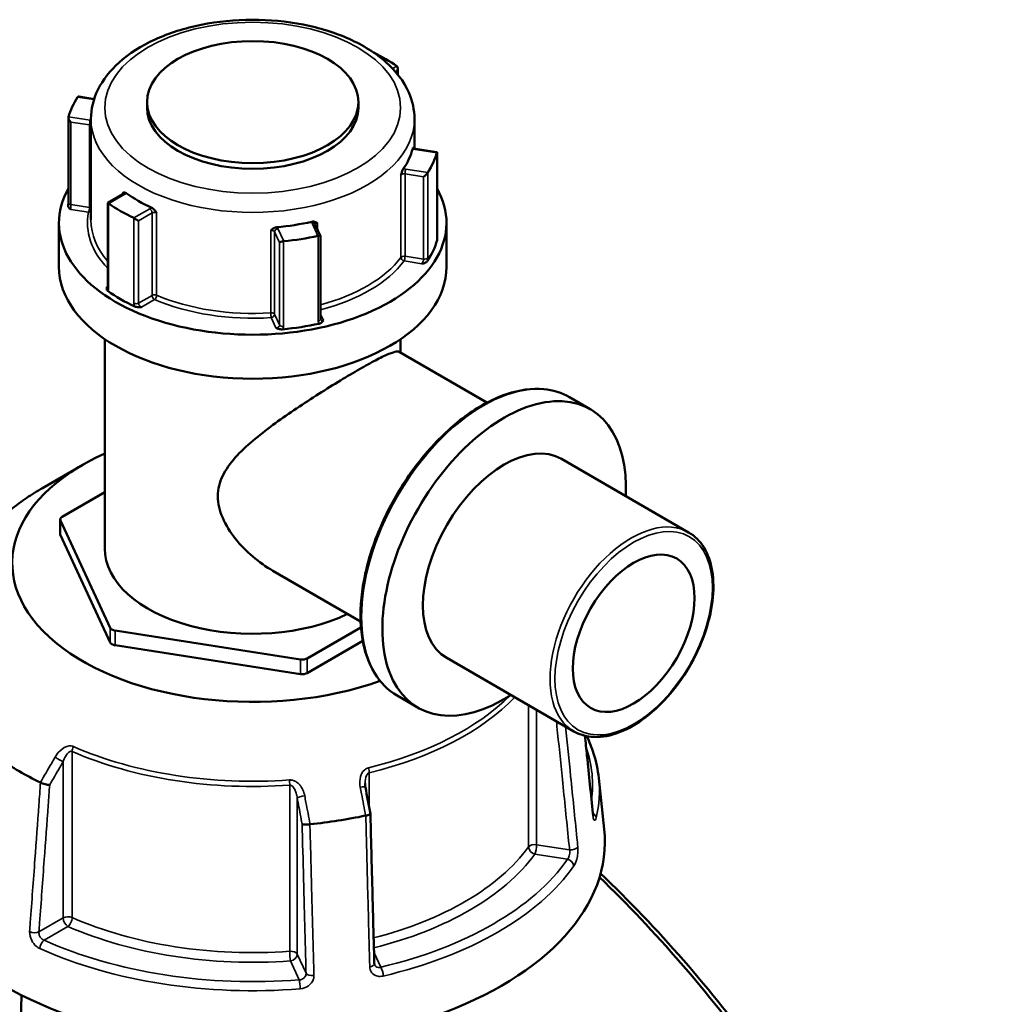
# Model space of a CAD drawing. Header units: millimetres. Extents: x 0 to 904, y 0 to 959.
# Tile 10 of 10: x 694 to 836, y 816 to 959. Entities that reach past the tile are written whole.
import ezdxf

# ---------------------------------------------------------------- set-up
doc = ezdxf.new("R2010")
doc.units = ezdxf.units.MM
doc.layers.add('Visible (ANSI)', color=7, linetype='Continuous', lineweight=50)
doc.layers.add('Visible Narrow (ANSI)', color=7, linetype='Continuous', lineweight=35)

msp = doc.modelspace()

# ---------------------------------------------------------------- linework, layer by layer
at = {"layer": 'Visible (ANSI)'}
for p, q in [((749.086, 951.932), (749.086, 951.043)), ((705.133, 947.487), (702.913, 947.831)), ((712.79, 947.044), (712.79, 946.227)), ((743.39, 947.044), (743.39, 946.227)), ((701.402, 932.5), (701.402, 944.815)), ((704.67, 944.594), (704.67, 929.979)), ((751.51, 944.594), (751.51, 940.327)), ((754.745, 939.813), (751.677, 940.287)), ((754.778, 927.458), (754.778, 939.773)), ((709.304, 933.721), (707.094, 932.445)), ((707.094, 932.445), (707.208, 932.379)), ((707.094, 932.445), (707.094, 920.236)), ((700.04, 929.571), (700.04, 923.202)), ((710.896, 930.25), (711.568, 929.862)), ((737.9, 927.66), (737.138, 929.302)), ((756.14, 929.571), (756.14, 923.202)), ((737.902, 915.624), (737.902, 927.651)), ((706.67, 912.746), (706.67, 882.459)), ((749.51, 912.746), (749.51, 910.763)), ((762.004, 903.55), (749.308, 910.88)), ((776.96, 902.593), (773.948, 904.333)), ((791.203, 884.772), (772.804, 895.395)), ((703.472, 894.549), (697.644, 891.185)), ((706.67, 890.576), (700.517, 887.023)), ((700.224, 884.492), (700.224, 886.615)), ((700.258, 886.466), (707.457, 870.955)), ((700.258, 884.343), (707.457, 868.832)), ((743.717, 871.876), (731.021, 879.206)), ((735.996, 866.54), (743.767, 871.026)), ((708.164, 870.547), (735.03, 866.39)), ((708.164, 868.424), (735.03, 864.268)), ((735.996, 864.417), (744.024, 869.052)), ((774.578, 855.978), (756.18, 866.6)), ((752.023, 859.402), (749.011, 861.141)), ((778.199, 849.214), (778.992, 841.823))]:
    msp.add_line(p, q, dxfattribs=at)
for centre, major_axis in [((728.09, 947.044), (-15.3, 0)), ((783.244, 870.171), (6.234, 10.798))]:
    msp.add_ellipse(centre, major_axis=major_axis, ratio=0.5773503, dxfattribs=at)
for centre, major_axis, ratio, start_param, end_param in [((728.09, 942.308), (27.05, 0), 0.5773503, 0.6906168, 0.8663609), ((748.586, 951.643), (-0.354, -0.612), 0.5773503, 1.5707963, 3.0450208), ((728.09, 942.308), (-27.05, 0), 0.5773503, 5.9266045, 6.1161673), ((703.227, 947.276), (-0.451, 0.526), 0.4107544, 5.8363285, 6.3716709), ((728.09, 946.227), (15.3, 0), 0.5773503, 3.1415927, 6.2831853), ((701.902, 944.421), (0.451, -0.526), 0.4107544, 3.423222, 4.8974464), ((728.09, 942.308), (23.42, 0), 0.5773503, 5.9085931, 6.1341788), ((728.09, 942.308), (27.05, 0), 0.5773503, 5.9266045, 6.1161673), ((754.278, 939.379), (0.491, 0.421), 0.218386, 5.9329003, 6.4682428), ((752.953, 936.523), (-0.491, -0.421), 0.218386, 1.1239395, 2.5981639), ((728.09, 929.571), (28.05, 0), 0.5773503, 2.8287373, 6.5960407), ((728.09, 942.308), (-23.42, 0), 0.5773503, 0.6726053, 0.898191), ((728.09, 942.308), (-27.05, 0), 0.5773503, 0.6906168, 0.8801796), ((728.09, 942.308), (-23.42, 0), 0.5773503, 1.7198029, 1.9453886), ((728.09, 942.308), (-27.05, 0), 0.5773503, 1.7378143, 1.9273771), ((737.402, 927.545), (0.5, 0.11), 0.2019062, 6.2386453, 7.4510704), ((732.457, 926.78), (-0.5, -0.11), 0.2019062, 4.5026215, 5.9768459), ((728.09, 929.571), (27.05, 0), 0.5773503, 5.919743, 6.1230288), ((728.09, 923.202), (28.05, 0), 0.5773503, 3.1415927, 6.2831853), ((728.09, 929.571), (-27.05, 0), 0.5773503, 0.6837553, 0.8870411), ((728.09, 929.571), (-27.05, 0), 0.5773503, 1.7309528, 1.9342386), ((764.492, 880.997), (-12.468, -21.596), 0.5773503, 2.300524, 7.124254), ((764.492, 880.997), (-8.312, -14.397), 0.5773503, 3.1415927, 6.2831853), ((728.09, 880.336), (-34.815, 0), 0.5773503, 5.3750854, 8.411869), ((701.224, 886.615), (-1, 0), 0.5773503, 5.4977871, 6.5449847), ((701.224, 884.492), (-1, 0), 0.5773503, 0, 0.2617994), ((728.09, 882.459), (-21.42, 0), 0.5773503, 0, 2.2668294), ((708.423, 871.104), (-1, 0), 0.5773503, 0.2617994, 1.3089969), ((708.423, 868.981), (-1, 0), 0.5773503, 0.2617994, 1.3089969), ((735.289, 866.948), (-1, 0), 0.5773503, 1.3089969, 2.3561945), ((735.289, 864.825), (-1, 0), 0.5773503, 1.3089969, 2.3561945), ((728.09, 869.722), (-47.815, 0), 0.5773503, 0.6982544, 0.8725419), ((-2123.726, -2055.158), (-2396.118, 15494.09), 0.2116449, 4.8677949, 4.8680468), ((728.09, 869.722), (-47.815, 0), 0.5773503, 1.745452, 1.9197395), ((728.09, 840.001), (51, 0), 0.5773503, 3.0796893, 6.3450887)]:
    msp.add_ellipse(centre, major_axis=major_axis, ratio=ratio, start_param=start_param, end_param=end_param, dxfattribs=at)
for points, knots in [([(704.67, 944.594), (704.67, 946.047), (705.024, 947.494), (706.389, 950.283), (707.441, 951.611), (710.199, 954.081), (711.964, 955.195), (715.984, 957.034), (718.25, 957.751), (723.017, 958.71), (725.516, 958.956), (730.51, 958.966), (733.002, 958.731), (737.756, 957.797), (740.016, 957.097), (744.089, 955.271), (745.901, 954.142), (748.837, 951.532), (749.977, 950.051), (751.224, 947.205), (751.51, 945.902), (751.51, 944.594)], [2.3561945, 2.3561945, 2.3561945, 2.3561945, 2.6314992, 2.6314992, 2.9288085, 2.9288085, 3.256868, 3.256868, 3.5914272, 3.5914272, 3.9237743, 3.9237743, 4.2549685, 4.2549685, 4.5872665, 4.5872665, 4.9217958, 4.9217958, 5.2500488, 5.2500488, 5.4977871, 5.4977871, 5.4977871, 5.4977871]), ([(751.25, 940.301), (751.263, 940.35), (751.275, 940.385), (751.302, 940.438), (751.314, 940.443), (751.332, 940.437), (751.339, 940.428), (751.346, 940.416)], [0.232327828, 0.232327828, 0.232327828, 0.232327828, 0.253574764, 0.253574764, 0.28265834, 0.28265834, 0.305544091, 0.305544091, 0.305544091, 0.305544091]), ([(751.341, 940.421), (751.341, 940.421), (751.343, 940.419), (751.353, 940.409), (751.365, 940.399), (751.402, 940.374), (751.427, 940.361), (751.491, 940.333), (751.53, 940.32), (751.606, 940.3), (751.64, 940.293), (751.677, 940.287)], [4.33190047, 4.33190047, 4.33190047, 4.33190047, 4.45058959, 4.45058959, 4.65224347, 4.65224347, 4.85502693, 4.85502693, 5.07319941, 5.07319941, 5.23598776, 5.23598776, 5.23598776, 5.23598776]), ([(749.558, 936.495), (749.558, 936.496), (749.558, 936.497), (749.6, 936.638), (749.64, 936.774), (749.714, 936.994), (749.751, 937.095), (749.823, 937.255), (749.854, 937.314), (749.886, 937.361)], [-0.000316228, -0.000316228, -0.000316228, -0.000316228, 0, 0, 0.04401994, 0.04401994, 0.074982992, 0.074982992, 0.097602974, 0.097602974, 0.097602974, 0.097602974]), ([(709.249, 933.868), (709.25, 933.868), (709.25, 933.869), (709.312, 933.906), (709.372, 933.942), (709.488, 933.973), (709.547, 933.978), (709.665, 933.947), (709.717, 933.923), (709.771, 933.884)], [-0.000316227, -0.000316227, -0.000316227, -0.000316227, 0, 0, 0.044019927, 0.044019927, 0.074982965, 0.074982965, 0.097602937, 0.097602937, 0.097602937, 0.097602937]), ([(709.304, 933.721), (709.322, 933.732), (709.335, 933.741), (709.355, 933.757), (709.361, 933.763), (709.364, 933.767), (709.365, 933.767), (709.365, 933.767)], [0, 0, 0, 0, 0.15707963, 0.15707963, 0.31415927, 0.31415927, 0.38048852, 0.38048852, 0.38048852, 0.38048852]), ([(701.755, 931.517), (701.754, 931.518), (701.753, 931.519), (701.673, 931.58), (701.593, 931.641), (701.472, 931.764), (701.419, 931.831), (701.38, 931.945), (701.375, 931.983), (701.378, 932.017)], [-0.000495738, -0.000495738, -0.000495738, -0.000495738, 0, 0, 0.039348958, 0.039348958, 0.072108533, 0.072108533, 0.089733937, 0.089733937, 0.089733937, 0.089733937]), ([(701.402, 932.5), (701.402, 932.473), (701.401, 932.445), (701.4, 932.386), (701.399, 932.355), (701.396, 932.291), (701.395, 932.258), (701.391, 932.191), (701.389, 932.157), (701.384, 932.088), (701.381, 932.053), (701.378, 932.017)], [0.631217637, 0.631217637, 0.631217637, 0.631217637, 0.642508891, 0.642508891, 0.653800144, 0.653800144, 0.665091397, 0.665091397, 0.676382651, 0.676382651, 0.687673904, 0.687673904, 0.687673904, 0.687673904]), ([(713.499, 931.732), (713.566, 931.701), (713.633, 931.657), (713.784, 931.531), (713.861, 931.448), (714.014, 931.262), (714.094, 931.145), (714.177, 931.024), (714.178, 931.023), (714.179, 931.022)], [0.232327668, 0.232327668, 0.232327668, 0.232327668, 0.253574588, 0.253574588, 0.282658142, 0.282658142, 0.324006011, 0.324006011, 0.324303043, 0.324303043, 0.324303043, 0.324303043]), ([(736.659, 929.724), (736.739, 929.742), (736.818, 929.747), (736.996, 929.732), (737.085, 929.703), (737.262, 929.628), (737.354, 929.568), (737.449, 929.506), (737.45, 929.506), (737.451, 929.505)], [0.232327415, 0.232327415, 0.232327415, 0.232327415, 0.25357431, 0.25357431, 0.28265783, 0.28265783, 0.324005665, 0.324005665, 0.324302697, 0.324302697, 0.324302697, 0.324302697]), ([(730.717, 928.464), (730.718, 928.464), (730.719, 928.465), (730.822, 928.558), (730.922, 928.647), (731.112, 928.779), (731.207, 928.836), (731.398, 928.908), (731.482, 928.929), (731.567, 928.936)], [-0.000316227, -0.000316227, -0.000316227, -0.000316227, 0, 0, 0.044019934, 0.044019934, 0.074982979, 0.074982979, 0.097602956, 0.097602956, 0.097602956, 0.097602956]), ([(754.775, 927.266), (754.779, 927.256), (754.783, 927.246), (754.807, 927.178), (754.807, 927.126), (754.794, 927.08)], [0.067702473, 0.067702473, 0.067702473, 0.067702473, 0.072108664, 0.072108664, 0.097497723, 0.097497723, 0.097497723, 0.097497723]), ([(754.778, 927.458), (754.778, 927.413), (754.779, 927.372), (754.782, 927.302), (754.785, 927.273), (754.789, 927.232), (754.792, 927.218), (754.792, 927.218)], [0.631217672, 0.631217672, 0.631217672, 0.631217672, 0.650020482, 0.650020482, 0.668823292, 0.668823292, 0.687034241, 0.687034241, 0.687034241, 0.687034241]), ([(753.373, 924.019), (753.344, 923.975), (753.299, 923.93), (753.145, 923.829), (753.041, 923.786), (752.83, 923.715), (752.708, 923.684), (752.585, 923.655), (752.584, 923.654), (752.582, 923.654)], [0, 0, 0, 0, 0.024182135, 0.024182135, 0.055384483, 0.055384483, 0.092862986, 0.092862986, 0.093335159, 0.093335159, 0.093335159, 0.093335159]), ([(707.121, 919.705), (707.07, 919.741), (707.025, 919.787), (706.95, 919.914), (706.938, 919.988), (706.936, 920.129), (706.952, 920.205), (706.968, 920.281), (706.968, 920.282), (706.969, 920.283)], [0, 0, 0, 0, 0.024182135, 0.024182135, 0.055384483, 0.055384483, 0.09286298, 0.09286298, 0.093335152, 0.093335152, 0.093335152, 0.093335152]), ([(707.084, 920.15), (707.084, 920.15), (707.084, 920.151), (707.086, 920.157), (707.088, 920.167), (707.092, 920.195), (707.094, 920.213), (707.094, 920.236)], [0.197077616, 0.197077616, 0.197077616, 0.197077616, 0.203556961, 0.203556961, 0.219279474, 0.219279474, 0.235001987, 0.235001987, 0.235001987, 0.235001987]), ([(712.003, 917.376), (712.001, 917.376), (712, 917.376), (711.868, 917.367), (711.736, 917.358), (711.492, 917.359), (711.365, 917.365), (711.143, 917.409), (711.065, 917.435), (711.002, 917.464)], [-0.000495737, -0.000495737, -0.000495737, -0.000495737, 0, 0, 0.039348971, 0.039348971, 0.072108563, 0.072108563, 0.097497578, 0.097497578, 0.097497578, 0.097497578]), ([(738.338, 915.43), (738.338, 915.429), (738.337, 915.428), (738.285, 915.358), (738.232, 915.287), (738.109, 915.166), (738.035, 915.105), (737.86, 915.016), (737.781, 914.99), (737.706, 914.974)], [-0.000495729, -0.000495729, -0.000495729, -0.000495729, 0, 0, 0.039349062, 0.039349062, 0.072108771, 0.072108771, 0.097497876, 0.097497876, 0.097497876, 0.097497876]), ([(737.902, 915.624), (737.902, 915.619), (737.903, 915.613), (737.903, 915.604), (737.904, 915.599), (737.905, 915.591), (737.906, 915.587), (737.908, 915.581), (737.909, 915.577), (737.911, 915.572), (737.912, 915.569), (737.913, 915.567)], [0.631217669, 0.631217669, 0.631217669, 0.631217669, 0.638236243, 0.638236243, 0.645254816, 0.645254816, 0.652273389, 0.652273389, 0.659291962, 0.659291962, 0.666310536, 0.666310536, 0.666310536, 0.666310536]), ([(732.404, 914.153), (732.324, 914.146), (732.234, 914.146), (732.004, 914.172), (731.888, 914.203), (731.676, 914.273), (731.569, 914.319), (731.463, 914.365), (731.462, 914.366), (731.461, 914.366)], [0, 0, 0, 0, 0.024182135, 0.024182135, 0.055384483, 0.055384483, 0.092862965, 0.092862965, 0.093335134, 0.093335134, 0.093335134, 0.093335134]), ([(731.021, 879.206), (730.027, 879.78), (729.039, 880.473), (727.184, 882.051), (726.318, 882.935), (724.821, 884.825), (724.19, 885.831), (723.301, 887.892), (723.046, 888.947), (723.046, 891.043), (723.301, 892.023), (724.19, 893.871), (724.821, 894.743), (726.318, 896.429), (727.184, 897.242), (729.039, 898.822), (730.027, 899.589), (731.968, 901.019), (732.991, 901.737), (735.1, 903.166), (736.188, 903.877), (738.337, 905.249), (739.4, 905.91), (741.418, 907.136), (742.372, 907.702), (744.1, 908.7), (744.904, 909.149), (746.322, 909.906), (746.938, 910.214), (747.956, 910.672), (748.36, 910.821), (748.971, 910.963), (749.178, 910.955), (749.308, 910.88)], [4.474068, 4.474068, 4.474068, 4.474068, 4.859256, 4.859256, 5.2444439, 5.2444439, 5.6296319, 5.6296319, 6.0148198, 6.0148198, 6.4000078, 6.4000078, 6.7851957, 6.7851957, 7.1703837, 7.1703837, 7.5555717, 7.5555717, 7.9222362, 7.9222362, 8.2889007, 8.2889007, 8.6555652, 8.6555652, 9.0222297, 9.0222297, 9.3888943, 9.3888943, 9.7555588, 9.7555588, 10.1222233, 10.1222233, 10.4888878, 10.4888878, 10.4888878, 10.4888878]), ([(749.011, 861.141), (747.68, 861.909), (746.559, 863.035), (744.829, 865.896), (744.232, 867.645), (743.623, 871.604), (743.624, 873.824), (744.232, 878.49), (744.839, 880.935), (746.594, 885.8), (747.741, 888.218), (750.457, 892.789), (752.026, 894.941), (755.431, 898.764), (757.268, 900.435), (761.031, 903.124), (762.958, 904.142), (766.71, 905.408), (768.536, 905.657), (771.572, 905.368), (772.832, 904.977), (773.948, 904.333)], [3.9269908, 3.9269908, 3.9269908, 3.9269908, 4.2347768, 4.2347768, 4.5507237, 4.5507237, 4.8734951, 4.8734951, 5.1967933, 5.1967933, 5.5195183, 5.5195183, 5.8420248, 5.8420248, 6.164815, 6.164815, 6.4881737, 6.4881737, 6.8105371, 6.8105371, 7.0685835, 7.0685835, 7.0685835, 7.0685835]), ([(697.644, 891.185), (696.855, 890.729), (696.095, 890.255), (694.639, 889.274), (693.942, 888.766), (692.616, 887.718), (691.986, 887.179), (690.799, 886.07), (690.241, 885.502), (689.2, 884.338), (688.716, 883.743), (688.272, 883.137)], [3.14159265, 3.14159265, 3.14159265, 3.14159265, 3.21871647, 3.21871647, 3.29584029, 3.29584029, 3.37296411, 3.37296411, 3.45008793, 3.45008793, 3.52721175, 3.52721175, 3.52721175, 3.52721175]), ([(791.203, 884.772), (792.09, 884.26), (792.84, 883.513), (794.006, 881.62), (794.412, 880.461), (794.839, 877.83), (794.847, 876.349), (794.458, 873.235), (794.06, 871.603), (792.9, 868.356), (792.14, 866.742), (790.336, 863.691), (789.292, 862.254), (787.023, 859.699), (785.798, 858.581), (783.28, 856.778), (781.987, 856.094), (779.464, 855.245), (778.231, 855.077), (776.181, 855.278), (775.331, 855.543), (774.578, 855.978)], [0.7853982, 0.7853982, 0.7853982, 0.7853982, 1.0875145, 1.0875145, 1.4010529, 1.4010529, 1.7250479, 1.7250479, 2.0500293, 2.0500293, 2.3741556, 2.3741556, 2.697942, 2.697942, 3.0221488, 3.0221488, 3.3471997, 3.3471997, 3.670655, 3.670655, 3.9269908, 3.9269908, 3.9269908, 3.9269908]), ([(777.343, 844.069), (777.2, 845.468), (777.057, 846.867), (776.771, 849.665), (776.628, 851.064), (776.387, 853.422), (776.289, 854.38), (776.191, 855.338)], [1.2046153, 1.2046153, 1.2046153, 1.2046153, 1.7124684, 1.7124684, 2.2203214, 2.2203214, 2.5681856, 2.5681856, 2.5681856, 2.5681856]), ([(776.455, 855.281), (776.844, 854.461), (777.174, 853.629), (777.816, 851.61), (778.07, 850.415), (778.199, 849.214)], [5.2305274, 5.2305274, 5.2305274, 5.2305274, 5.31604109, 5.31604109, 5.43588379, 5.43588379, 5.43588379, 5.43588379]), ([(698.695, 848.219), (698.694, 848.219), (698.693, 848.219), (698.608, 848.216), (698.508, 848.222), (698.288, 848.253), (698.17, 848.277), (697.926, 848.341), (697.803, 848.38), (697.571, 848.469), (697.464, 848.516), (697.37, 848.566)], [-0.15367829, -0.15367829, -0.15367829, -0.15367829, -0.15320302, -0.15320302, -0.11407622, -0.11407622, -0.07545867, -0.07545867, -0.03695852, -0.03695852, 0, 0, 0, 0]), ([(744.402, 847.885), (744.396, 847.921), (744.39, 847.956), (744.379, 848.027), (744.374, 848.063), (744.366, 848.134), (744.363, 848.169), (744.357, 848.24), (744.355, 848.275), (744.352, 848.345), (744.352, 848.379), (744.352, 848.414)], [0, 0, 0, 0, 0.014604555, 0.014604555, 0.02920911, 0.02920911, 0.043813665, 0.043813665, 0.05841822, 0.05841822, 0.073022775, 0.073022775, 0.073022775, 0.073022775]), ([(745.127, 844.049), (745.129, 844.039), (745.126, 844.028), (745.105, 843.991), (745.069, 843.963), (744.952, 843.907), (744.873, 843.879), (744.685, 843.827), (744.578, 843.804), (744.463, 843.784)], [-0.13077863, -0.13077863, -0.13077863, -0.13077863, -0.11407628, -0.11407628, -0.07545892, -0.07545892, -0.03695858, -0.03695858, 0, 0, 0, 0]), ([(745.696, 822.372), (745.658, 823.817), (745.62, 825.262), (745.545, 828.151), (745.507, 829.596), (745.431, 832.485), (745.393, 833.93), (745.317, 836.819), (745.279, 838.264), (745.203, 841.153), (745.165, 842.598), (745.127, 844.043)], [1.2046153, 1.2046153, 1.2046153, 1.2046153, 1.7073287, 1.7073287, 2.2100421, 2.2100421, 2.7127555, 2.7127555, 3.2154688, 3.2154688, 3.7181822, 3.7181822, 3.7181822, 3.7181822]), ([(777.418, 843.637), (777.418, 843.637), (777.416, 843.642), (777.408, 843.668), (777.401, 843.697), (777.382, 843.784), (777.371, 843.848), (777.354, 843.968), (777.348, 844.017), (777.343, 844.069)], [0.20812264, 0.20812264, 0.20812264, 0.20812264, 0.22489111, 0.22489111, 0.25432414, 0.25432414, 0.2919232, 0.2919232, 0.31481354, 0.31481354, 0.31481354, 0.31481354]), ([(736.373, 842.532), (736.252, 842.516), (736.129, 842.504), (735.886, 842.489), (735.77, 842.487), (735.562, 842.493), (735.472, 842.501), (735.328, 842.526), (735.275, 842.543), (735.244, 842.564), (735.244, 842.565), (735.243, 842.565)], [-0.15356053, -0.15356053, -0.15356053, -0.15356053, -0.11651574, -0.11651574, -0.07792562, -0.07792562, -0.03921814, -0.03921814, 0, 0, 0.00047627, 0.00047627, 0.00047627, 0.00047627]), ([(835.603, 720.185), (835.603, 720.45), (835.602, 720.717), (835.599, 720.984), (835.522, 728.968), (834.273, 737.738), (829.197, 757.406), (825.014, 768.426), (814.553, 789.483), (808.432, 799.534), (794.508, 818.602), (786.666, 827.578), (778.462, 835.396)], [1.4705573, 1.4705573, 1.4705573, 1.4705573, 1.4806404, 1.4806404, 1.4806404, 1.7821273, 1.7821273, 2.1279702, 2.1279702, 2.4512661, 2.4512661, 2.7830047, 2.7830047, 2.7830047, 2.7830047]), ([(778.311, 834.874), (786.371, 827.086), (794.07, 818.21), (808.015, 799.086), (814.248, 788.833), (824.889, 767.364), (829.136, 756.136), (834.279, 736.109), (835.536, 727.185), (835.601, 719.065), (835.633, 715.005), (835.369, 711.145), (834.254, 703.911), (833.403, 700.538), (831.135, 694.354), (829.717, 691.544), (826.348, 686.549), (824.396, 684.365), (820.874, 681.404), (819.459, 680.412), (817.961, 679.547)], [-2.7717693, -2.7717693, -2.7717693, -2.7717693, -2.4512661, -2.4512661, -2.1279702, -2.1279702, -1.7821273, -1.7821273, -1.4806404, -1.4806404, -1.4806404, -1.329897, -1.329897, -1.1791536, -1.1791536, -1.0284101, -1.0284101, -0.8776667, -0.8776667, -0.7866887, -0.7866887, -0.7866887, -0.7866887]), ([(745.734, 822.196), (745.73, 822.205), (745.726, 822.214), (745.719, 822.234), (745.716, 822.245), (745.71, 822.267), (745.707, 822.279), (745.702, 822.303), (745.701, 822.316), (745.698, 822.343), (745.697, 822.357), (745.696, 822.372)], [0.24445822, 0.24445822, 0.24445822, 0.24445822, 0.258529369, 0.258529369, 0.272600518, 0.272600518, 0.286671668, 0.286671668, 0.300742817, 0.300742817, 0.314813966, 0.314813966, 0.314813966, 0.314813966]), ([(694.625, 817.782), (694.453, 814.556), (694.532, 811.146), (694.865, 807.591), (695.188, 804.138), (695.749, 800.55), (697.332, 793.182), (698.354, 789.403), (700.836, 781.741), (702.297, 777.857), (705.622, 770.074), (707.487, 766.174), (713.011, 755.741), (717.014, 749.276), (725.911, 736.83), (730.824, 730.865), (738.828, 722.431), (741.748, 719.594), (747.676, 714.3), (750.685, 711.843), (756.305, 707.674), (758.914, 705.906), (761.512, 704.31)], [-1.7260122, -1.7260122, -1.7260122, -1.7260122, -1.5707963, -1.5707963, -1.5707963, -1.4200406, -1.4200406, -1.269285, -1.269285, -1.1185293, -1.1185293, -0.9677737, -0.9677737, -0.7114891, -0.7114891, -0.4492414, -0.4492414, -0.3045614, -0.3045614, -0.1598814, -0.1598814, -0.0353984, -0.0353984, -0.0353984, -0.0353984])]:
    msp.add_open_spline(points, degree=3, knots=knots, dxfattribs=at)
for points in [[(748.972, 952.233), (748.962, 952.242), (748.952, 952.249), (748.942, 952.257)], [(702.758, 947.784), (702.753, 947.776), (702.747, 947.768), (702.742, 947.76)], [(701.416, 944.904), (701.414, 944.895), (701.411, 944.886), (701.408, 944.875)], [(754.764, 939.712), (754.766, 939.721), (754.769, 939.73), (754.772, 939.738)], [(753.421, 936.828), (753.427, 936.839), (753.433, 936.848), (753.438, 936.857)], [(707.208, 932.379), (707.218, 932.373), (707.228, 932.367), (707.238, 932.36)], [(710.859, 930.269), (710.871, 930.264), (710.884, 930.257), (710.896, 930.25)], [(737.532, 927.673), (737.547, 927.676), (737.562, 927.679), (737.578, 927.681)], [(732.539, 926.902), (732.555, 926.904), (732.571, 926.907), (732.587, 926.908)], [(697.35, 848.576), (697.357, 848.573), (697.363, 848.57), (697.37, 848.566)], [(744.438, 843.779), (744.446, 843.781), (744.454, 843.782), (744.463, 843.784)], [(736.373, 842.532), (736.382, 842.533), (736.39, 842.534), (736.399, 842.535)]]:
    msp.add_open_spline(points, degree=3, dxfattribs=at)
at = {"layer": 'Visible Narrow (ANSI)'}
for p, q in [((748.942, 952.257), (748.333, 951.905)), ((748.817, 951.368), (748.94, 951.439)), ((748.94, 951.439), (748.94, 951.223)), ((702.742, 947.76), (705.104, 947.394)), ((704.58, 944.415), (701.416, 944.904)), ((701.772, 932.221), (701.772, 944.142)), ((701.772, 944.142), (704.45, 943.728)), ((704.45, 943.728), (704.45, 931.807)), ((751.6, 940.201), (754.764, 939.712)), ((754.772, 939.738), (754.772, 927.41)), ((749.558, 936.495), (749.558, 924.575)), ((750.146, 936.659), (752.824, 936.245)), ((750.146, 924.738), (750.146, 936.659)), ((753.438, 936.857), (750.275, 937.346)), ((752.824, 936.245), (752.824, 924.324)), ((753.421, 924.501), (753.421, 936.828)), ((707.238, 932.36), (709.554, 933.697)), ((709.249, 933.868), (709.249, 933.69)), ((704.45, 931.807), (701.772, 932.221)), ((707.208, 920.052), (707.208, 932.379)), ((701.755, 931.517), (704.321, 931.12)), ((713.175, 931.606), (710.859, 930.269)), ((711.568, 929.862), (713.528, 930.994)), ((713.528, 930.994), (713.528, 919.073)), ((714.179, 919.101), (714.179, 931.022)), ((710.896, 930.25), (710.896, 917.923)), ((711.568, 917.941), (711.568, 929.862)), ((736.685, 929.5), (737.532, 927.673)), ((737.451, 928.628), (737.451, 929.505)), ((730.717, 928.464), (730.717, 916.543)), ((731.256, 928.252), (731.974, 926.705)), ((731.256, 916.331), (731.256, 928.252)), ((732.587, 926.908), (731.739, 928.735)), ((737.578, 927.681), (737.578, 915.354)), ((731.974, 926.705), (731.974, 914.784)), ((732.539, 914.574), (732.539, 926.902)), ((750.016, 924.051), (752.582, 923.654)), ((752.824, 924.324), (750.146, 924.738)), ((707.094, 920.355), (706.969, 920.283)), ((713.528, 919.073), (711.568, 917.941)), ((712.003, 917.376), (713.882, 918.461)), ((731.974, 914.784), (731.256, 916.331)), ((738.338, 915.43), (737.902, 916.369)), ((730.773, 915.848), (731.461, 914.366)), ((700.258, 884.343), (700.258, 886.466)), ((707.457, 870.955), (707.457, 868.832)), ((708.164, 868.424), (708.164, 870.547)), ((735.03, 866.39), (735.03, 864.268)), ((735.996, 864.417), (735.996, 866.54)), ((768.022, 859.763), (768.022, 839.241)), ((769.202, 839.574), (769.202, 859.082)), ((701.944, 829.019), (701.944, 853.066)), ((700.634, 851.569), (700.634, 828.967)), ((744.962, 844.919), (744.962, 849.975)), ((733.444, 848.193), (733.444, 824.146)), ((734.533, 823.723), (734.533, 846.325)), ((773.967, 838.837), (769.202, 839.574)), ((768.943, 838.2), (773.677, 837.468)), ((700.634, 828.967), (697.145, 826.953)), ((697.876, 825.741), (701.341, 827.742)), ((735.81, 820.971), (734.533, 823.723)), ((746.62, 821.847), (745.656, 823.925)), ((733.567, 822.757), (734.836, 820.024))]:
    msp.add_line(p, q, dxfattribs=at)
for centre, major_axis in [((728.09, 946.227), (21.42, 0)), ((783.244, 870.171), (8.062, 13.964))]:
    msp.add_ellipse(centre, major_axis=major_axis, ratio=0.5773503, dxfattribs=at)
for centre, major_axis, ratio, start_param, end_param in [((704.58, 944.007), (0.076, 0.494), 0.2113249, 0.6319143, 2.2027106), ((704.321, 943.449), (0.5, 0), 0.5773503, 0.7981423, 1.3089969), ((704.321, 943.857), (-1, 0), 0.5773503, 4.3558648, 4.4505896), ((728.09, 944.594), (-23.42, 0), 0.5773503, 0, 3.1415927), ((751.859, 940.759), (1, 0), 0.5773503, 4.0581761, 4.4505896), ((751.6, 939.793), (0.076, 0.494), 0.2113249, 0, 0.6319143), ((750.016, 936.38), (0.5, 0), 0.5773503, 1.3089969, 2.7304089), ((750.016, 936.788), (-1, 0), 0.5773503, 4.4505896, 4.8430031), ((750.275, 936.938), (-0.076, -0.494), 0.2113249, 3.773507, 5.3443033), ((708.847, 933.697), (0.5, 0), 0.5773503, 0.1679057, 0.6360137), ((709.554, 933.288), (-0.25, 0.433), 0.5773503, 5.4977871, 6.2831853), ((708.847, 934.105), (1, 0), 0.5773503, 5.4977871, 5.8902007), ((701.902, 932.5), (-0.5, 0), 0.5773503, 0, 1.3089969), ((728.09, 929.571), (-23.92, 0), 0.5773503, 6.1707703, 6.7827815), ((704.321, 931.528), (-0.076, -0.494), 0.2113249, 0.6319143, 2.2027106), ((704.321, 931.528), (0.491, -0.096), 0.8113429, 4.869722, 5.648587), ((704.321, 931.528), (-0.5, 0), 0.5773503, 3.939735, 4.4505896), ((713.882, 931.198), (-1, 0), 0.5773503, 5.1053736, 5.4977871), ((713.175, 931.198), (-0.25, 0.433), 0.5773503, 3.9269908, 5.4977871), ((713.882, 930.79), (0.5, 0), 0.5773503, 0.9347826, 2.3561945), ((728.09, 929.979), (-23.42, 0), 0.5773503, 0, 0.458955), ((737.651, 929.649), (-1, 0), 0.5773503, 6.1525712, 6.5449847), ((736.685, 929.091), (0.454, 0.21), 0.7886751, 0, 1.2199169), ((737.651, 929.241), (-0.5, 0), 0.5773503, 5.1235728, 6.1827791), ((730.773, 928.177), (0.5, 0), 0.5773503, 0.2617994, 1.6832113), ((731.739, 928.326), (-0.454, -0.21), 0.7886751, 4.3615096, 5.9323059), ((730.773, 928.585), (1, 0), 0.5773503, 0.2617994, 0.6542129), ((754.278, 927.458), (0.5, 0), 0.5773503, 6.1179578, 6.2831853), ((750.016, 924.459), (-0.5, 0), 0.5773503, 4.4505896, 5.8720015), ((728.09, 929.979), (-23.42, 0), 0.5773503, 2.0031126, 2.7304089), ((728.09, 929.571), (23.92, 0), 0.5773503, 5.1350813, 5.8720015), ((750.016, 924.459), (0.399, -0.301), 0.7484402, 3.6560715, 5.2268678), ((750.016, 924.459), (0.076, 0.494), 0.2113249, 3.773507, 5.3443033), ((752.953, 924.603), (0.5, 0), 0.5773503, 4.4505896, 5.924814), ((707.594, 920.236), (-0.5, 0), 0.5773503, 0, 0.6888263), ((713.882, 918.869), (-0.5, 0), 0.5773503, 4.0763752, 5.4977871), ((713.882, 918.869), (0.196, 0.46), 0.4849935, 3.862668, 5.4334643), ((728.09, 929.979), (-23.42, 0), 0.5773503, 0.9347826, 1.6832113), ((711.214, 918.145), (0.5, 0), 0.5773503, 4.0235627, 5.4977871), ((713.882, 918.869), (0.25, -0.433), 0.5773503, 3.9269908, 5.4977871), ((728.09, 929.571), (23.92, 0), 0.5773503, 4.0763752, 4.824804), ((730.773, 916.256), (0.5, 0), 0.5773503, 0.2617994, 1.6832113), ((730.773, 916.256), (0.033, -0.499), 0.0915932, 4.0939212, 5.6647176), ((730.773, 916.256), (0.454, 0.21), 0.7886751, 4.3615096, 5.9323059), ((737.402, 915.624), (0.5, 0), 0.5773503, 5.0707603, 6.2831853), ((732.457, 914.859), (-0.5, 0), 0.5773503, 0.2617994, 1.7360238), ((761.479, 882.737), (-12.468, -21.596), 0.5773503, 3.1415927, 6.2831853), ((728.09, 873.607), (43.057, 0), 0.5773503, 2.3561945, 2.7418136), ((782.891, 870.375), (8.312, 14.397), 0.5773503, 0, 3.1415927), ((728.09, 873.607), (-43.057, 0), 0.5773503, 1.9705754, 2.6176259), ((728.09, 873.029), (43.35, 0), 0.5773503, 5.112168, 5.7779837), ((702.547, 853.526), (-0.4, -0.916), 0.492453, 4.6522942, 5.4376924), ((728.09, 873.607), (-43.057, 0), 0.5773503, 0.9233778, 1.694616), ((728.09, 848.166), (49.209, 0), 0.5773503, 6.2054058, 6.4788735), ((699.927, 851.977), (-0.865, 0.501), 0.0017704, 3.7570734, 5.2621112), ((728.09, 873.029), (43.35, 0), 0.5773503, 4.0649705, 4.8362087), ((744.573, 850.507), (0.237, -0.972), 0.3177926, 0.9161026, 1.7015008), ((733.32, 848.766), (-0.072, 0.997), 0.1008402, 4.0932818, 4.8786799), ((743.42, 847.699), (0.983, 0.186), 0.1515234, 0, 1.2895813), ((728.09, 847.421), (50.205, 0), 0.5773503, 6.1456672, 6.3450887), ((735.499, 846.474), (-0.983, -0.186), 0.1515234, 4.562691, 6.0677288), ((776.348, 843.968), (0.995, 0.102), 0.5566555, 6.0469779, 6.2831853), ((776.834, 843.455), (0.972, -0.233), 0.8087883, 0.2787585, 1.2285119), ((768.943, 839.017), (-1, 0), 0.5773503, 4.4505896, 5.8834062), ((768.943, 839.017), (0.153, 0.988), 0.2113249, 3.773507, 5.3443033), ((728.09, 848.983), (-43.35, 0), 0.5773503, 1.9865673, 2.7418136), ((728.09, 848.166), (44.35, 0), 0.5773503, 5.1191525, 5.8834062), ((768.943, 839.017), (0.807, -0.591), 0.7521134, 3.6447682, 5.2155645), ((774.226, 839.395), (0.995, 0.102), 0.5566555, 4.3927873, 5.8801894), ((728.09, 848.166), (49.209, 0), 0.5773503, 5.0984697, 5.8971046), ((728.09, 847.421), (50.205, 0), 0.5773503, 5.0984697, 5.8971046), ((773.677, 836.651), (-0.818, 0.576), 0.7563959, 3.7181962, 5.2017261), ((701.341, 828.559), (-1, 0), 0.5773503, 4.0649705, 5.4977871), ((701.341, 828.559), (0.5, -0.866), 0.5773503, 3.9269908, 5.4977871), ((701.341, 828.559), (0.4, 0.916), 0.492453, 3.866896, 5.4376924), ((728.09, 848.983), (-43.35, 0), 0.5773503, 0.9233778, 1.694616), ((696.438, 827.361), (0.997, -0.073), 0.524643, 4.0504992, 5.5379013), ((728.09, 848.166), (44.35, 0), 0.5773503, 4.0649705, 4.8362087), ((697.876, 824.925), (-0.41, -0.912), 0.5013279, 3.8721145, 5.3556444), ((728.09, 848.166), (-49.209, 0), 0.5773503, 0.9096795, 1.7083144), ((728.09, 847.421), (50.205, 0), 0.5773503, 4.0512721, 4.8499071), ((733.567, 823.573), (1, 0), 0.5773503, 0.2617994, 1.694616), ((733.567, 823.573), (0.072, -0.997), 0.1008402, 4.0932818, 5.6640781), ((733.567, 823.573), (0.907, 0.421), 0.7886751, 4.3615096, 5.9323059), ((744.697, 822.346), (1, 0.026), 0.5061606, 5.0433355, 6.2831853), ((736.776, 821.121), (-1, -0.026), 0.5061606, 0.2475523, 1.7349544), ((746.62, 821.03), (0.228, -0.974), 0.3074604, 1.0061095, 2.4896394), ((734.836, 819.207), (-0.08, 0.997), 0.1119295, 4.1796972, 5.663227)]:
    msp.add_ellipse(centre, major_axis=major_axis, ratio=ratio, start_param=start_param, end_param=end_param, dxfattribs=at)
for points, knots in [([(701.755, 931.517), (701.755, 931.531), (701.755, 931.547), (701.756, 931.625), (701.758, 931.703), (701.763, 931.852), (701.766, 931.921), (701.77, 932.039), (701.771, 932.09), (701.772, 932.167), (701.772, 932.195), (701.772, 932.221)], [-0.78884786, -0.78884786, -0.78884786, -0.78884786, -0.77437366, -0.77437366, -0.72195033, -0.72195033, -0.68162469, -0.68162469, -0.65060496, -0.65060496, -0.63121764, -0.63121764, -0.63121764, -0.63121764]), ([(754.772, 927.41), (754.772, 927.358), (754.773, 927.308), (754.778, 927.193), (754.784, 927.133), (754.793, 927.086), (754.793, 927.083), (754.794, 927.08)], [0.631217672, 0.631217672, 0.631217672, 0.631217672, 0.650606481, 0.650606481, 0.681628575, 0.681628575, 0.683597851, 0.683597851, 0.683597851, 0.683597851]), ([(752.824, 924.324), (752.824, 924.297), (752.822, 924.269), (752.815, 924.193), (752.807, 924.144), (752.781, 924.029), (752.761, 923.963), (752.703, 923.822), (752.663, 923.75), (752.607, 923.68), (752.595, 923.666), (752.582, 923.654)], [0, 0, 0, 0, 0.01938647, 0.01938647, 0.05040482, 0.05040482, 0.09072868, 0.09072868, 0.14314969, 0.14314969, 0.15763024, 0.15763024, 0.15763024, 0.15763024]), ([(753.373, 924.019), (753.374, 924.025), (753.375, 924.032), (753.395, 924.14), (753.408, 924.24), (753.419, 924.392), (753.421, 924.449), (753.421, 924.501)], [-0.05238018, -0.05238018, -0.05238018, -0.05238018, -0.050404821, -0.050404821, -0.01938647, -0.01938647, 0, 0, 0, 0]), ([(707.093, 920.211), (707.07, 920.214), (707.046, 920.223), (707.004, 920.251), (706.986, 920.266), (706.969, 920.283)], [-0.126748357, -0.126748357, -0.126748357, -0.126748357, -0.097839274, -0.097839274, -0.077371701, -0.077371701, -0.077371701, -0.077371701]), ([(707.121, 919.705), (707.145, 919.742), (707.165, 919.786), (707.198, 919.899), (707.208, 919.972), (707.208, 920.052)], [0.182621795, 0.182621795, 0.182621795, 0.182621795, 0.205693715, 0.205693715, 0.235001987, 0.235001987, 0.235001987, 0.235001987]), ([(710.896, 917.923), (710.896, 917.87), (710.901, 917.815), (710.927, 917.668), (710.955, 917.574), (710.997, 917.476), (711, 917.47), (711.002, 917.464)], [0.631217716, 0.631217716, 0.631217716, 0.631217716, 0.650599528, 0.650599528, 0.681610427, 0.681610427, 0.683597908, 0.683597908, 0.683597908, 0.683597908]), ([(712.003, 917.376), (711.982, 917.383), (711.96, 917.392), (711.863, 917.438), (711.79, 917.493), (711.686, 917.609), (711.648, 917.665), (711.599, 917.769), (711.584, 917.815), (711.57, 917.888), (711.568, 917.915), (711.568, 917.941)], [-0.788848, -0.788848, -0.788848, -0.788848, -0.77433301, -0.77433301, -0.7219246, -0.7219246, -0.68161043, -0.68161043, -0.65059953, -0.65059953, -0.63121772, -0.63121772, -0.63121772, -0.63121772]), ([(737.578, 915.354), (737.578, 915.301), (737.584, 915.25), (737.615, 915.122), (737.649, 915.049), (737.7, 914.982), (737.703, 914.978), (737.706, 914.974)], [0.631217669, 0.631217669, 0.631217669, 0.631217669, 0.650604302, 0.650604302, 0.681622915, 0.681622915, 0.68359785, 0.68359785, 0.68359785, 0.68359785]), ([(738.338, 915.43), (738.317, 915.423), (738.295, 915.417), (738.197, 915.398), (738.122, 915.403), (738.012, 915.448), (737.972, 915.479), (737.931, 915.533), (737.921, 915.549), (737.913, 915.567)], [-0.7888479, -0.7888479, -0.7888479, -0.7888479, -0.77436857, -0.77436857, -0.72194711, -0.72194711, -0.68162292, -0.68162292, -0.66631054, -0.66631054, -0.66631054, -0.66631054]), ([(731.974, 914.784), (731.974, 914.745), (731.967, 914.704), (731.929, 914.604), (731.888, 914.546), (731.762, 914.436), (731.667, 914.392), (731.531, 914.369), (731.496, 914.366), (731.461, 914.366)], [-0.31313757, -0.31313757, -0.31313757, -0.31313757, -0.2838293, -0.2838293, -0.23693606, -0.23693606, -0.17597486, -0.17597486, -0.15550734, -0.15550734, -0.15550734, -0.15550734]), ([(732.404, 914.153), (732.443, 914.211), (732.474, 914.272), (732.525, 914.413), (732.539, 914.495), (732.539, 914.574)], [0.26075738, 0.26075738, 0.26075738, 0.26075738, 0.283829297, 0.283829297, 0.313137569, 0.313137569, 0.313137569, 0.313137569]), ([(772.066, 857.428), (772.091, 857.183), (772.117, 856.939), (772.403, 854.135), (772.665, 851.576), (772.926, 849.017), (773.229, 846.053), (773.532, 843.09), (773.879, 839.697), (773.923, 839.267), (773.967, 838.837)], [0.840153, 0.840153, 0.840153, 0.840153, 0.9289552, 0.9289552, 1.8579104, 1.8579104, 1.8579104, 2.9336695, 2.9336695, 3.0896699, 3.0896699, 3.0896699, 3.0896699]), ([(775.163, 839.271), (775.119, 839.701), (775.075, 840.13), (774.728, 843.523), (774.425, 846.487), (774.122, 849.45), (773.876, 851.856), (773.63, 854.262), (773.383, 856.668)], [-3.0896699, -3.0896699, -3.0896699, -3.0896699, -2.9336695, -2.9336695, -1.8579104, -1.8579104, -1.8579104, -0.9844642, -0.9844642, -0.9844642, -0.9844642]), ([(776.163, 855.345), (776.205, 854.936), (776.247, 854.527), (776.288, 854.118), (776.591, 851.154), (776.894, 848.19), (777.241, 844.796), (777.285, 844.367), (777.329, 843.937)], [-2.5848877, -2.5848877, -2.5848877, -2.5848877, -2.4363747, -2.4363747, -2.4363747, -1.3606157, -1.3606157, -1.2046153, -1.2046153, -1.2046153, -1.2046153]), ([(702.121, 853.778), (701.934, 853.86), (701.723, 853.886), (701.03, 853.812), (700.568, 853.524), (699.911, 852.893), (699.672, 852.579), (699.476, 852.24)], [-0.34541645, -0.34541645, -0.34541645, -0.34541645, -0.27620858, -0.27620858, -0.11734182, -0.11734182, 0, 0, 0, 0]), ([(699.476, 852.24), (699.312, 851.958), (699.148, 851.675), (698.984, 851.392), (698.439, 850.454), (697.895, 849.515), (697.35, 848.576)], [-0.97913562, -0.97913562, -0.97913562, -0.97913562, -0.8811041, -0.8811041, -0.8811041, -0.55558139, -0.55558139, -0.55558139, -0.55558139]), ([(700.634, 851.569), (700.732, 851.851), (700.851, 852.12), (701.177, 852.683), (701.406, 852.96), (701.748, 853.101), (701.852, 853.106), (701.944, 853.066)], [0, 0, 0, 0, 0.11734182, 0.11734182, 0.27620858, 0.27620858, 0.34541645, 0.34541645, 0.34541645, 0.34541645]), ([(698.695, 848.219), (699.177, 849.053), (699.66, 849.887), (700.143, 850.721), (700.307, 851.003), (700.47, 851.286), (700.634, 851.569)], [0.59204817, 0.59204817, 0.59204817, 0.59204817, 0.8811041, 0.8811041, 0.8811041, 0.97913562, 0.97913562, 0.97913562, 0.97913562]), ([(744.848, 850.708), (744.648, 850.659), (744.462, 850.561), (743.905, 850.092), (743.699, 849.568), (743.578, 848.663), (743.594, 848.274), (743.665, 847.894)], [-0.34541684, -0.34541684, -0.34541684, -0.34541684, -0.28109054, -0.28109054, -0.11734182, -0.11734182, 0, 0, 0, 0]), ([(744.352, 848.414), (744.352, 848.528), (744.356, 848.64), (744.399, 849.16), (744.499, 849.558), (744.772, 849.887), (744.864, 849.951), (744.962, 849.975)], [0.07302277, 0.07302277, 0.07302277, 0.07302277, 0.11734182, 0.11734182, 0.28109054, 0.28109054, 0.34541684, 0.34541684, 0.34541684, 0.34541684]), ([(697.37, 848.566), (697.291, 847.49), (697.213, 846.414), (696.942, 842.709), (696.75, 840.08), (696.559, 837.451), (696.336, 834.406), (696.114, 831.362), (695.86, 827.876), (695.828, 827.434), (695.795, 826.993)], [-3.7455892, -3.7455892, -3.7455892, -3.7455892, -3.3653301, -3.3653301, -2.4363748, -2.4363748, -2.4363748, -1.3606158, -1.3606158, -1.2046153, -1.2046153, -1.2046153, -1.2046153]), ([(697.145, 826.953), (697.178, 827.394), (697.21, 827.836), (697.464, 831.322), (697.686, 834.367), (697.907, 837.411), (698.099, 840.04), (698.29, 842.67), (698.553, 846.272), (698.624, 847.246), (698.695, 848.219)], [1.2046153, 1.2046153, 1.2046153, 1.2046153, 1.3606158, 1.3606158, 2.4363748, 2.4363748, 2.4363748, 3.3653301, 3.3653301, 3.709242, 3.709242, 3.709242, 3.709242]), ([(735.618, 846.649), (735.56, 846.953), (735.466, 847.252), (735.224, 847.765), (735.09, 847.986), (734.817, 848.317), (734.694, 848.44), (734.412, 848.664), (734.249, 848.762), (733.945, 848.883), (733.808, 848.918), (733.582, 848.943), (733.495, 848.944), (733.408, 848.938)], [-0.34541603, -0.34541603, -0.34541603, -0.34541603, -0.25141662, -0.25141662, -0.17445287, -0.17445287, -0.12288915, -0.12288915, -0.06721438, -0.06721438, -0.02585168, -0.02585168, 0, 0, 0, 0]), ([(733.444, 848.193), (733.487, 848.196), (733.53, 848.193), (733.641, 848.168), (733.708, 848.137), (733.858, 848.034), (733.938, 847.952), (734.077, 847.768), (734.137, 847.667), (734.272, 847.397), (734.339, 847.219), (734.458, 846.806), (734.505, 846.567), (734.533, 846.325)], [0, 0, 0, 0, 0.02585168, 0.02585168, 0.06721438, 0.06721438, 0.12288915, 0.12288915, 0.17445287, 0.17445287, 0.25141662, 0.25141662, 0.34541603, 0.34541603, 0.34541603, 0.34541603]), ([(743.665, 847.894), (743.725, 847.576), (743.785, 847.259), (743.844, 846.942), (744.042, 845.887), (744.24, 844.833), (744.438, 843.779)], [-2.95876341, -2.95876341, -2.95876341, -2.95876341, -2.8607281, -2.8607281, -2.8607281, -2.53520917, -2.53520917, -2.53520917, -2.53520917]), ([(736.399, 842.535), (736.199, 843.589), (735.999, 844.643), (735.799, 845.697), (735.739, 846.014), (735.678, 846.331), (735.618, 846.649)], [-2.08568395, -2.08568395, -2.08568395, -2.08568395, -1.76019929, -1.76019929, -1.76019929, -1.66212972, -1.66212972, -1.66212972, -1.66212972]), ([(734.533, 846.325), (734.593, 846.007), (734.653, 845.69), (734.713, 845.372), (734.89, 844.436), (735.066, 843.501), (735.243, 842.565)], [1.66212972, 1.66212972, 1.66212972, 1.66212972, 1.76019929, 1.76019929, 1.76019929, 2.04921716, 2.04921716, 2.04921716, 2.04921716]), ([(744.463, 843.784), (744.491, 842.691), (744.52, 841.598), (744.618, 837.835), (744.687, 835.166), (744.757, 832.496), (744.838, 829.404), (744.918, 826.313), (745.011, 822.773), (745.022, 822.324), (745.034, 821.876)], [-3.7455892, -3.7455892, -3.7455892, -3.7455892, -3.36533, -3.36533, -2.4363748, -2.4363748, -2.4363748, -1.3606157, -1.3606157, -1.2046153, -1.2046153, -1.2046153, -1.2046153]), ([(777.329, 843.937), (777.338, 843.849), (777.348, 843.766), (777.407, 843.385), (777.477, 843.176), (777.61, 843.049), (777.671, 843.073), (777.761, 843.237), (777.793, 843.33), (777.821, 843.447)], [-0.31481354, -0.31481354, -0.31481354, -0.31481354, -0.28284699, -0.28284699, -0.15713721, -0.15713721, -0.06043739, -0.06043739, 0, 0, 0, 0]), ([(735.243, 842.565), (735.269, 841.576), (735.295, 840.588), (735.391, 836.93), (735.461, 834.26), (735.531, 831.591), (735.613, 828.499), (735.694, 825.408), (735.787, 821.868), (735.798, 821.42), (735.81, 820.971)], [0.5850433, 0.5850433, 0.5850433, 0.5850433, 0.9289552, 0.9289552, 1.8579104, 1.8579104, 1.8579104, 2.9336695, 2.9336695, 3.0896699, 3.0896699, 3.0896699, 3.0896699]), ([(736.953, 820.626), (736.941, 821.074), (736.929, 821.522), (736.835, 825.062), (736.754, 828.154), (736.672, 831.245), (736.601, 833.915), (736.531, 836.584), (736.431, 840.347), (736.402, 841.44), (736.373, 842.532)], [-3.0896699, -3.0896699, -3.0896699, -3.0896699, -2.9336695, -2.9336695, -1.8579104, -1.8579104, -1.8579104, -0.9289552, -0.9289552, -0.5486961, -0.5486961, -0.5486961, -0.5486961]), ([(773.967, 838.837), (773.978, 838.781), (773.987, 838.722), (774.001, 838.562), (774.002, 838.457), (773.986, 838.214), (773.963, 838.075), (773.871, 837.749), (773.783, 837.578), (773.677, 837.468)], [0, 0, 0, 0, 0.03982627, 0.03982627, 0.1035483, 0.1035483, 0.18638694, 0.18638694, 0.31481104, 0.31481104, 0.31481104, 0.31481104]), ([(774.599, 836.506), (774.764, 836.739), (774.911, 837.091), (775.08, 837.752), (775.128, 838.032), (775.177, 838.518), (775.186, 838.726), (775.181, 839.044), (775.175, 839.161), (775.163, 839.271)], [-0.31481104, -0.31481104, -0.31481104, -0.31481104, -0.18638694, -0.18638694, -0.1035483, -0.1035483, -0.03982627, -0.03982627, 0, 0, 0, 0]), ([(695.795, 826.993), (695.766, 826.591), (695.872, 826.124), (696.257, 825.385), (696.486, 825.095), (696.91, 824.735), (697.086, 824.622), (697.264, 824.542)], [-0.31481287, -0.31481287, -0.31481287, -0.31481287, -0.1729885, -0.1729885, -0.06653404, -0.06653404, 0, 0, 0, 0]), ([(697.876, 825.741), (697.779, 825.775), (697.684, 825.826), (697.461, 825.995), (697.345, 826.136), (697.158, 826.505), (697.116, 826.744), (697.145, 826.953)], [0, 0, 0, 0, 0.06653404, 0.06653404, 0.1729885, 0.1729885, 0.31481287, 0.31481287, 0.31481287, 0.31481287]), ([(746.62, 821.847), (746.547, 821.823), (746.474, 821.81), (746.287, 821.799), (746.175, 821.818), (745.947, 821.916), (745.839, 822.011), (745.755, 822.154), (745.744, 822.175), (745.734, 822.196)], [0, 0, 0, 0, 0.04867645, 0.04867645, 0.12655878, 0.12655878, 0.2278058, 0.2278058, 0.24445822, 0.24445822, 0.24445822, 0.24445822]), ([(735.81, 820.971), (735.813, 820.911), (735.81, 820.85), (735.783, 820.693), (735.749, 820.599), (735.637, 820.399), (735.547, 820.298), (735.269, 820.095), (735.054, 820.026), (734.836, 820.024)], [0, 0, 0, 0, 0.03986256, 0.03986256, 0.10364264, 0.10364264, 0.18655676, 0.18655676, 0.31481094, 0.31481094, 0.31481094, 0.31481094]), ([(745.034, 821.876), (745.041, 821.626), (745.108, 821.388), (745.375, 820.949), (745.594, 820.761), (746.064, 820.558), (746.296, 820.512), (746.688, 820.514), (746.842, 820.532), (746.995, 820.568)], [-0.31481397, -0.31481397, -0.31481397, -0.31481397, -0.2278058, -0.2278058, -0.12655878, -0.12655878, -0.04867645, -0.04867645, 0, 0, 0, 0]), ([(734.972, 818.709), (735.404, 818.743), (735.833, 818.902), (736.395, 819.319), (736.579, 819.521), (736.813, 819.913), (736.885, 820.096), (736.945, 820.395), (736.956, 820.511), (736.953, 820.626)], [-0.31481094, -0.31481094, -0.31481094, -0.31481094, -0.18655676, -0.18655676, -0.10364264, -0.10364264, -0.03986256, -0.03986256, 0, 0, 0, 0])]:
    msp.add_open_spline(points, degree=3, knots=knots, dxfattribs=at)

doc.saveas('drawing.dxf')
